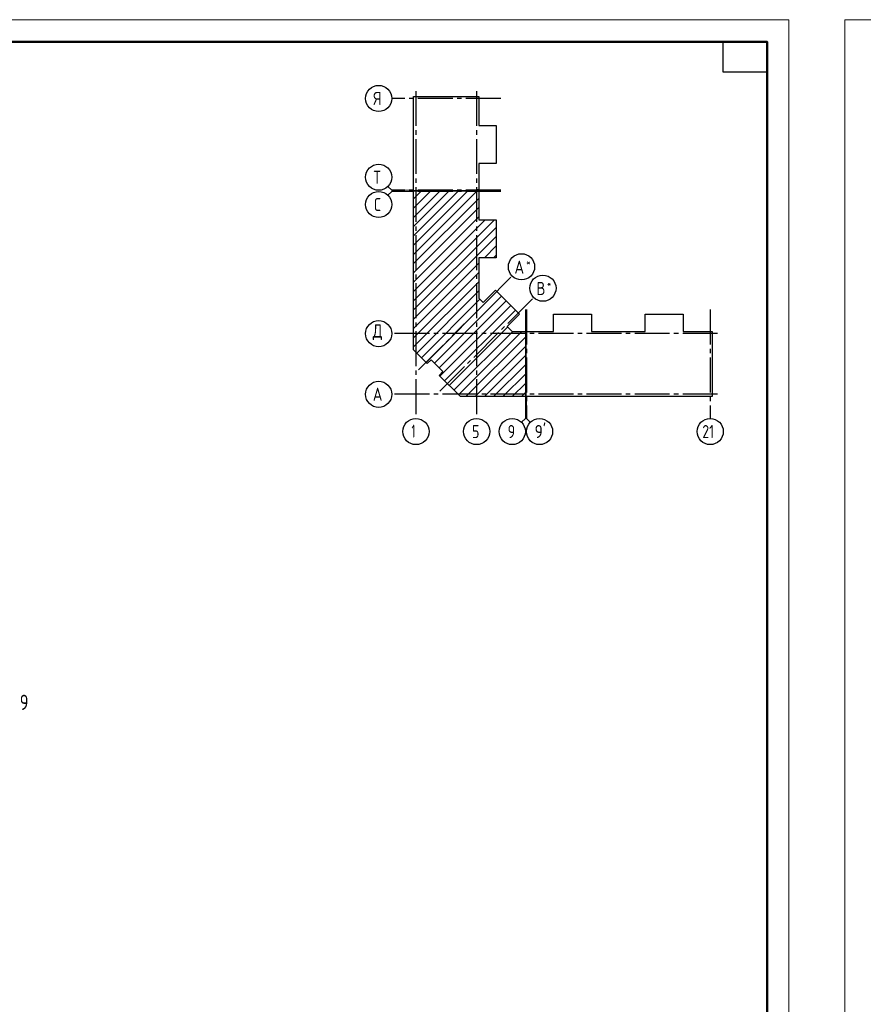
# Model space of a CAD drawing. Header units: millimetres. Extents: x 40580 to 1930067, y -240640 to 81020.
# Tile 152 of 256: x 607911 to 627225, y -203477 to -180919. Entities that reach past the tile are written whole.
import ezdxf

# ---------------------------------------------------------------- set-up
doc = ezdxf.new("R2010")
doc.units = ezdxf.units.MM
doc.linetypes.add('______5', pattern=[1100, 800, -100, 100, -100])
doc.linetypes.add('CENTER', pattern=[2, 1.25, -0.25, 0.25, -0.25])
for name, color, linetype, lineweight in [('Standard', 7, 'Continuous', 25), ('ОСИ', 7, 'CENTER', 15), ('Узлы символ', 7, 'Continuous', 25)]:
    doc.layers.add(name, color=color, linetype=linetype, lineweight=lineweight)
doc.styles.add('ISOCPEUR', font='isocpeur.ttf')

msp = doc.modelspace()

# ---------------------------------------------------------------- linework, layer by layer
at = {"layer": 'Standard', "color": 7, "linetype": 'Continuous', "lineweight": 13, "transparency": 33554687}
for p, q in [((616429.3, -184828.2), (616341.4, -184740.3)), ((616429.3, -184853.2), (616341.4, -184941.1)), ((616429.3, -184828.2), (616929.3, -184828.2)), ((616429.3, -184853.2), (616929.3, -184853.2)), ((619487.3, -190055.2), (619487.3, -189555.2)), ((619512.3, -190055.2), (619512.3, -189555.2)), ((619487.3, -190055.2), (619399.4, -190143.1)), ((619512.3, -190055.2), (619600.2, -190143.1))]:
    msp.add_line(p, q, dxfattribs=at)
at = {"layer": 'Standard', "color": 7, "linetype": 'Continuous', "lineweight": -3, "transparency": 33554687}
for p, q in [((616929.3, -186084.4), (618170.5, -184843.2)), ((616929.3, -185660.2), (617746.3, -184843.2)), ((616929.3, -185235.9), (617322, -184843.2)), ((616929.3, -186296.6), (618382.7, -184843.2)), ((616929.3, -185872.3), (617958.4, -184843.2)), ((616929.3, -185448), (617534.1, -184843.2)), ((616929.3, -185023.8), (617109.9, -184843.2)), ((616929.3, -186508.7), (618425.3, -185012.7)), ((616929.3, -186720.8), (618425.3, -185224.8)), ((616929.3, -186933), (618425.3, -185437)), ((616929.3, -187357.2), (618780.3, -185506.2)), ((616929.3, -187145.1), (618568.2, -185506.2)), ((616929.3, -187569.4), (618822.3, -185676.4)), ((616929.3, -187781.5), (618822.3, -185888.5)), ((618548.7, -186374.2), (618822.3, -186100.6)), ((618760.9, -186374.2), (618822.3, -186312.8)), ((616929.3, -187993.6), (618425.3, -186497.6)), ((616929.3, -188205.8), (618425.3, -186709.8)), ((616929.3, -188417.9), (618425.3, -186921.9)), ((617001.7, -188557.6), (618425.3, -187134)), ((617213.8, -188769.8), (618835.4, -187148.2)), ((617107.7, -188663.7), (618448.4, -187323)), ((617404.7, -188791), (618941.4, -187254.3)), ((617510.8, -188897), (619047.5, -187360.4)), ((617532, -189088), (619153.6, -187466.4)), ((617638.1, -189194), (619259.6, -187572.5)), ((617744.1, -189300.1), (619084.8, -187959.4)), ((617850.2, -189406.2), (619197.2, -188059.2)), ((617956.3, -189512.2), (619409.3, -188059.2)), ((618125.5, -189555.2), (619497.3, -188183.4)), ((618337.6, -189555.2), (619497.3, -188395.5)), ((618549.7, -189555.2), (619497.3, -188607.6)), ((618761.8, -189555.2), (619497.3, -188819.8)), ((618974, -189555.2), (619497.3, -189031.9)), ((619186.1, -189555.2), (619497.3, -189244)), ((619398.2, -189555.2), (619497.3, -189456.1))]:
    msp.add_line(p, q, dxfattribs=at)
at = {"layer": 'Standard', "color": 7, "linetype": 'Continuous', "lineweight": 13, "transparency": 33554687}
for points in [[(583520.3, -240324.2), (625520.3, -240324.2), (625520.3, -180924.2), (583520.3, -180924.2), (583520.3, -240324.2)], [(626802.7, -240319.1), (668802.7, -240319.1), (668802.7, -180919.1), (626802.7, -180919.1), (626802.7, -240319.1)]]:
    msp.add_lwpolyline(points, close=True, dxfattribs=at)
at = {"layer": 'Standard', "color": 7, "linetype": 'Continuous', "lineweight": 50, "transparency": 33554687}
msp.add_lwpolyline([(585520.3, -181424.2), (625020.3, -181424.2), (625020.3, -239824.2), (585520.3, -239824.2), (585520.3, -181424.2)], close=True, dxfattribs=at)
at = {"layer": 'Standard', "color": 7, "linetype": 'Continuous', "lineweight": 25, "transparency": 33554687}
msp.add_lwpolyline([(625020.3, -181424.2), (625020.3, -182124.2), (624020.3, -182124.2), (624020.3, -181424.2), (625020.3, -181424.2)], close=True, dxfattribs=at)
for points in [[(616929.3, -184838.2), (616929.3, -182681.2), (618425.3, -182681.2), (618425.3, -183342.2), (618822.3, -183342.2), (618822.3, -184210.2), (618425.3, -184210.2), (618425.3, -184838.2), (618407.3, -184838.2), (618407.3, -184818.2), (618392.3, -184818.2), (618392.3, -184838.2), (616929.3, -184838.2)], [(616929.3, -188298.2), (616929.3, -184843.2), (617067.3, -184843.2), (617067.3, -184863.2), (617082.3, -184863.2), (617082.3, -184843.2), (618425.3, -184843.2), (618425.3, -185506.2), (618822.3, -185506.2), (618822.3, -186374.2), (618425.3, -186374.2), (618425.3, -187299.9), (618523.1, -187397.7), (618804, -187116.9), (619353.4, -187666.3), (619072.6, -187947.2), (619184.6, -188059.2), (619497.3, -188059.2), (619497.3, -189555.2), (617999.2, -189555.2), (617511.3, -189067.2), (617596.1, -188982.4), (617328.1, -188714.4), (617243.3, -188799.2), (616929.3, -188485.2), (616929.3, -188298.2)], [(619502.3, -189555.2), (619502.3, -188092.2), (619522.3, -188092.2), (619522.3, -188077.2), (619502.3, -188077.2), (619502.3, -188059.2), (620130.3, -188059.2), (620130.3, -187662.2), (620998.3, -187662.2), (620998.3, -188059.2), (621616.3, -188059.2), (622234.3, -188059.2), (622234.3, -187662.2), (623102.3, -187662.2), (623102.3, -188059.2), (623763.3, -188059.2), (623763.3, -189555.2), (621616.3, -189555.2), (619502.3, -189555.2)]]:
    msp.add_lwpolyline(points, dxfattribs=at)
at = {"layer": 'ОСИ', "color": 8, "linetype": '______5', "lineweight": -3, "transparency": 33554687}
for p, q in [((616982.3, -182553.9), (616982.3, -190055.2)), ((618372.3, -182553.9), (618372.3, -190055.2)), ((618925.3, -182724.2), (616429.3, -182724.2)), ((618925.3, -184828.2), (616429.3, -184828.2)), ((618925.3, -184853.2), (616429.3, -184853.2)), ((617037.5, -188942.8), (619187.3, -186793)), ((617527.5, -189432.8), (619677.3, -187283)), ((619487.3, -187559.2), (619487.3, -190055.2)), ((619512.3, -187559.2), (619512.3, -190055.2)), ((623720.3, -187559.2), (623720.3, -190055.2)), ((623890.6, -188112.2), (616429.3, -188112.2)), ((623890.6, -188112.2), (616429.3, -188112.2)), ((623890.6, -189502.2), (616429.3, -189502.2))]:
    msp.add_line(p, q, dxfattribs=at)
at = {"layer": 'ОСИ', "color": 7, "linetype": 'Continuous', "lineweight": -3, "transparency": 33554687}
for centre in [(616129.3, -182724.2), (616129.3, -184528.2), (616129.3, -185153.2), (619399.4, -186580.9), (619889.4, -187070.9), (616129.3, -188112.2), (616129.3, -188112.2), (616129.3, -189502.2), (616982.3, -190355.2), (618372.3, -190355.2), (619187.3, -190355.2), (619812.3, -190355.2), (623720.3, -190355.2)]:
    msp.add_circle(centre, 300, dxfattribs=at)

# ---------------------------------------------------------------- texts
at = {"layer": 'Standard', "color": 7, "linetype": 'Continuous', "lineweight": 25, "transparency": 33554687, "insert": (623540.3, -190505.2), "char_height": 300, "width": 472.649, "attachment_point": 7, "style": 'ISOCPEUR'}
msp.add_mtext('\\W0.75;21', dxfattribs=at)
at = {"layer": 'ОСИ', "color": 7, "linetype": 'Continuous', "lineweight": 25, "transparency": 33554687, "attachment_point": 7, "style": 'ISOCPEUR'}
for s, insert, char_height, width in [('\\W0.80;Я', (616009.3, -182874.2), 300, 359.839), ('\\W0.80;Т', (616009.3, -184678.2), 300, 359.839), ('\\W0.78;С', (616024.3, -185303.2), 300, 326.834), ('\\W0.82;А', (619237.9, -186738.4), 300, 392.64), ('\\W0.80;*', (619507.9, -186563.4), 180, 215.891), ('\\W0.80;В', (619742.9, -187228.4), 300, 359.848), ('\\W0.80;*', (619982.9, -187053.4), 180, 215.909), ('\\W0.82;Д', (615994.3, -188262.2), 300, 392.64), ('\\W0.82;А', (615994.3, -189652.2), 300, 392.64), ('\\W0.56;1', (616882.3, -190495.2), 300, 233.333), ('\\W0.78;5', (618267.3, -190505.2), 300, 326.843), ('\\W0.78;9', (619082.3, -190505.2), 300, 326.843), ("\\W0.84;9'", (619700.8, -190505.2), 300, 441.038)]:
    msp.add_mtext(s, dxfattribs=dict(at, insert=insert, char_height=char_height, width=width))
at = {"layer": 'Узлы символ', "color": 7, "linetype": 'Continuous', "lineweight": -3, "transparency": 33554687, "insert": (608112.2, -196734.6), "char_height": 350, "width": 381.312, "attachment_point": 9, "style": 'ISOCPEUR'}
msp.add_mtext('{\\W0.7800;9}', dxfattribs=at)

doc.saveas('drawing.dxf')
